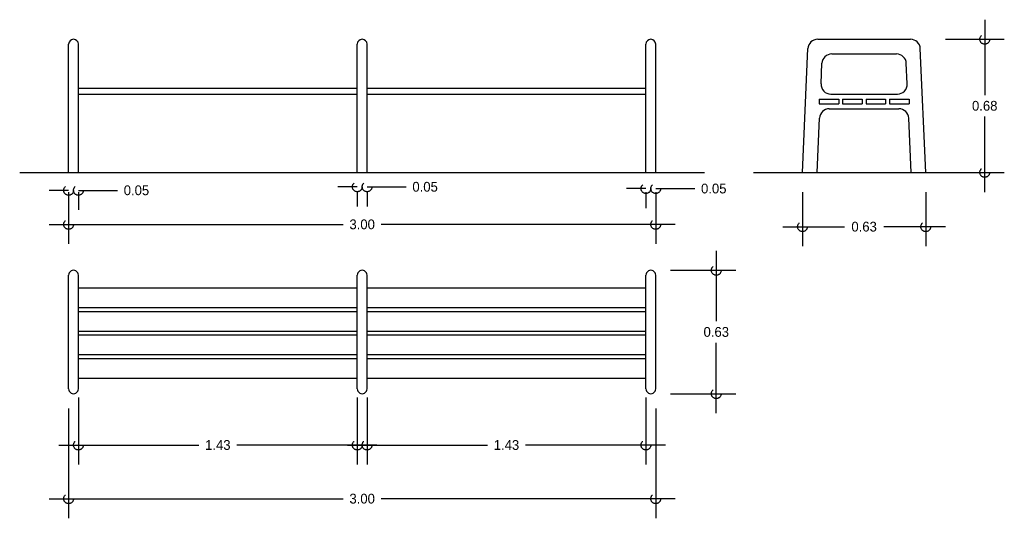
# Model space of a CAD drawing. Header units: centimetres. Extents: x 2 to 7.03, y 0.23 to 2.78.
import ezdxf

# ---------------------------------------------------------------- set-up
doc = ezdxf.new("R2010")
doc.units = ezdxf.units.CM
doc.header["$LTSCALE"] = 0.005
doc.header["$MEASUREMENT"] = 0
doc.linetypes.add('ACAD_ISO04W100', pattern=[30, 24, -3, 0, -3])
doc.layers.add('EJES', color=7, linetype='ACAD_ISO04W100')
doc.dimstyles.get("Standard").update_dxf_attribs({"dimtxt": 0.18, "dimasz": 0.18, "dimexe": 0.18, "dimexo": 0.0625, "dimgap": 0.09, "dimtad": 0, "dimtih": 1, "dimtoh": 1, "dimdec": 4, "dimzin": 0, "dimdsep": 46, "dimtxsty": 'Standard', "dimcen": 0.09, "dimadec": 0, "dimazin": 0, "dimtfac": 1, "dimtdec": 4, "dimtofl": 0, "dimtmove": 0, "dimatfit": 3, "dimfxl": 0, "dimtolj": 1, "dimtzin": 0, "dimarcsym": 0})

# ---------------------------------------------------------------- blocks, each defined once
blk = doc.blocks.new('_Small')
at = {"layer": 'EJES', "color": 0, "lineweight": -2}
blk.add_circle((0, 0), 0.25, dxfattribs=at)
blk = doc.blocks.new('*D10')
at = {"color": 0, "lineweight": -2, "ltscale": 0.005}
for p, q in [((2.25, 0.795), (2.25, 0.2336)), ((5.25, 0.795), (5.25, 0.2336)), ((2.15, 0.3336), (3.6533, 0.3336)), ((5.35, 0.3336), (3.8467, 0.3336))]:
    blk.add_line(p, q, dxfattribs=at)
at = {"layer": 'Defpoints', "color": 0, "ltscale": 0.005}
for p in [(2.25, 0.895), (5.25, 0.895), (5.25, 0.3336)]:
    blk.add_point(p, dxfattribs=at)
at = {"color": 0, "lineweight": -2, "ltscale": 0.005, "xscale": 0.1, "yscale": 0.1, "zscale": 0.1, "rotation": 180}
blk.add_blockref('_Small', (2.25, 0.3336), dxfattribs=at)
at = {"color": 0, "lineweight": -2, "ltscale": 0.005, "xscale": 0.1, "yscale": 0.1, "zscale": 0.1}
blk.add_blockref('_Small', (5.25, 0.3336), dxfattribs=at)
at = {"color": 0, "ltscale": 0.005, "insert": (3.75, 0.3336), "char_height": 0.05, "attachment_point": 5}
blk.add_mtext('\\A1;3.00', dxfattribs=at)
blk = doc.blocks.new('*D9')
at = {"color": 0, "lineweight": -2, "ltscale": 0.005}
for p, q in [((3.775, 0.85), (3.775, 0.5076)), ((5.2, 0.85), (5.2, 0.5076)), ((3.675, 0.6076), (4.3908, 0.6076)), ((5.3, 0.6076), (4.5842, 0.6076))]:
    blk.add_line(p, q, dxfattribs=at)
at = {"layer": 'Defpoints', "color": 0, "ltscale": 0.005}
for p in [(3.775, 0.95), (5.2, 0.95), (5.2, 0.6076)]:
    blk.add_point(p, dxfattribs=at)
at = {"color": 0, "lineweight": -2, "ltscale": 0.005, "xscale": 0.1, "yscale": 0.1, "zscale": 0.1, "rotation": 180}
blk.add_blockref('_Small', (3.775, 0.6076), dxfattribs=at)
at = {"color": 0, "lineweight": -2, "ltscale": 0.005, "xscale": 0.1, "yscale": 0.1, "zscale": 0.1}
blk.add_blockref('_Small', (5.2, 0.6076), dxfattribs=at)
at = {"color": 0, "ltscale": 0.005, "insert": (4.4875, 0.6076), "char_height": 0.05, "attachment_point": 5}
blk.add_mtext('\\A1;1.43', dxfattribs=at)
blk = doc.blocks.new('*D8')
at = {"color": 0, "lineweight": -2, "ltscale": 0.005}
for p, q in [((2.3, 0.85), (2.3, 0.5076)), ((3.725, 0.85), (3.725, 0.5076)), ((2.2, 0.6076), (2.9158, 0.6076)), ((3.825, 0.6076), (3.1092, 0.6076))]:
    blk.add_line(p, q, dxfattribs=at)
at = {"layer": 'Defpoints', "color": 0, "ltscale": 0.005}
for p in [(2.3, 0.95), (3.725, 0.95), (3.725, 0.6076)]:
    blk.add_point(p, dxfattribs=at)
at = {"color": 0, "lineweight": -2, "ltscale": 0.005, "xscale": 0.1, "yscale": 0.1, "zscale": 0.1, "rotation": 180}
blk.add_blockref('_Small', (2.3, 0.6076), dxfattribs=at)
at = {"color": 0, "lineweight": -2, "ltscale": 0.005, "xscale": 0.1, "yscale": 0.1, "zscale": 0.1}
blk.add_blockref('_Small', (3.725, 0.6076), dxfattribs=at)
at = {"color": 0, "ltscale": 0.005, "insert": (3.0125, 0.6076), "char_height": 0.05, "attachment_point": 5}
blk.add_mtext('\\A1;1.43', dxfattribs=at)
blk = doc.blocks.new('*D7')
at = {"color": 0, "lineweight": -2, "ltscale": 0.005}
for p, q in [((5.5595, 1.6), (5.5595, 1.24)), ((5.325, 1.5), (5.6595, 1.5)), ((5.5595, 0.77), (5.5595, 1.13)), ((5.325, 0.87), (5.6595, 0.87))]:
    blk.add_line(p, q, dxfattribs=at)
at = {"layer": 'Defpoints', "color": 0, "ltscale": 0.005}
for p in [(5.225, 1.5), (5.225, 0.87), (5.5595, 0.87)]:
    blk.add_point(p, dxfattribs=at)
at = {"color": 0, "lineweight": -2, "ltscale": 0.005, "xscale": 0.1, "yscale": 0.1, "zscale": 0.1}
for p, rotation in [((5.5595, 1.5), 90), ((5.5595, 0.87), 270)]:
    blk.add_blockref('_Small', p, dxfattribs=dict(at, rotation=rotation))
at = {"color": 0, "ltscale": 0.005, "insert": (5.5595, 1.185), "char_height": 0.05, "attachment_point": 5}
blk.add_mtext('\\A1;0.63', dxfattribs=at)
blk = doc.blocks.new('*D6')
at = {"color": 0, "lineweight": -2, "ltscale": 0.005}
for p, q in [((6.9313, 2.78), (6.9313, 2.395)), ((6.73, 2.68), (7.0313, 2.68)), ((6.9313, 1.9), (6.9313, 2.285)), ((6.73, 2), (7.0313, 2))]:
    blk.add_line(p, q, dxfattribs=at)
at = {"layer": 'Defpoints', "color": 0, "ltscale": 0.005}
for p in [(6.63, 2.68), (6.9313, 2.68), (6.63, 2)]:
    blk.add_point(p, dxfattribs=at)
at = {"color": 0, "lineweight": -2, "ltscale": 0.005, "xscale": 0.1, "yscale": 0.1, "zscale": 0.1}
for p, rotation in [((6.9313, 2.68), 90), ((6.9313, 2), 270)]:
    blk.add_blockref('_Small', p, dxfattribs=dict(at, rotation=rotation))
at = {"color": 0, "ltscale": 0.005, "insert": (6.9313, 2.34), "char_height": 0.05, "attachment_point": 5}
blk.add_mtext('\\A1;0.68', dxfattribs=at)
blk = doc.blocks.new('*D5')
at = {"color": 0, "lineweight": -2, "ltscale": 0.005}
for p, q in [((6, 1.9), (6, 1.6228)), ((6.63, 1.9), (6.63, 1.6228)), ((5.9, 1.7228), (6.2142, 1.7228)), ((6.73, 1.7228), (6.4158, 1.7228))]:
    blk.add_line(p, q, dxfattribs=at)
at = {"layer": 'Defpoints', "color": 0, "ltscale": 0.005}
for p in [(6, 2), (6.63, 2), (6.63, 1.7228)]:
    blk.add_point(p, dxfattribs=at)
at = {"color": 0, "lineweight": -2, "ltscale": 0.005, "xscale": 0.1, "yscale": 0.1, "zscale": 0.1, "rotation": 180}
blk.add_blockref('_Small', (6, 1.7228), dxfattribs=at)
at = {"color": 0, "lineweight": -2, "ltscale": 0.005, "xscale": 0.1, "yscale": 0.1, "zscale": 0.1}
blk.add_blockref('_Small', (6.63, 1.7228), dxfattribs=at)
at = {"color": 0, "ltscale": 0.005, "insert": (6.315, 1.7228), "char_height": 0.05, "attachment_point": 5}
blk.add_mtext('\\A1;0.63', dxfattribs=at)
blk = doc.blocks.new('*D4')
at = {"color": 0, "lineweight": -2, "ltscale": 0.005}
for p, q in [((2.25, 1.9), (2.25, 1.6345)), ((5.25, 1.9), (5.25, 1.6345)), ((2.15, 1.7345), (3.6533, 1.7345)), ((5.35, 1.7345), (3.8467, 1.7345))]:
    blk.add_line(p, q, dxfattribs=at)
at = {"layer": 'Defpoints', "color": 0, "ltscale": 0.005}
for p in [(2.25, 2), (5.25, 2), (5.25, 1.7345)]:
    blk.add_point(p, dxfattribs=at)
at = {"color": 0, "lineweight": -2, "ltscale": 0.005, "xscale": 0.1, "yscale": 0.1, "zscale": 0.1, "rotation": 180}
blk.add_blockref('_Small', (2.25, 1.7345), dxfattribs=at)
at = {"color": 0, "lineweight": -2, "ltscale": 0.005, "xscale": 0.1, "yscale": 0.1, "zscale": 0.1}
blk.add_blockref('_Small', (5.25, 1.7345), dxfattribs=at)
at = {"color": 0, "ltscale": 0.005, "insert": (3.75, 1.7345), "char_height": 0.05, "attachment_point": 5}
blk.add_mtext('\\A1;3.00', dxfattribs=at)
blk = doc.blocks.new('*D3')
at = {"color": 0, "lineweight": -2, "ltscale": 0.005}
for p, q in [((5.2, 1.9175), (5.1, 1.9175)), ((5.25, 1.9175), (5.45, 1.9175)), ((5.2, 1.9), (5.2, 1.8175)), ((5.25, 1.9), (5.25, 1.8175))]:
    blk.add_line(p, q, dxfattribs=at)
at = {"layer": 'Defpoints', "color": 0, "ltscale": 0.005}
for p in [(5.2, 2), (5.25, 2), (5.25, 1.9175)]:
    blk.add_point(p, dxfattribs=at)
at = {"color": 0, "lineweight": -2, "ltscale": 0.005, "xscale": 0.1, "yscale": 0.1, "zscale": 0.1}
blk.add_blockref('_Small', (5.2, 1.9175), dxfattribs=at)
at = {"color": 0, "lineweight": -2, "ltscale": 0.005, "xscale": 0.1, "yscale": 0.1, "zscale": 0.1, "rotation": 180}
blk.add_blockref('_Small', (5.25, 1.9175), dxfattribs=at)
at = {"color": 0, "ltscale": 0.005, "insert": (5.5467, 1.9175), "char_height": 0.05, "attachment_point": 5}
blk.add_mtext('\\A1;0.05', dxfattribs=at)
blk = doc.blocks.new('*D2')
at = {"color": 0, "lineweight": -2, "ltscale": 0.005}
for p, q in [((3.725, 1.9264), (3.625, 1.9264)), ((3.775, 1.9264), (3.975, 1.9264)), ((3.725, 1.9), (3.725, 1.8264)), ((3.775, 1.9), (3.775, 1.8264))]:
    blk.add_line(p, q, dxfattribs=at)
at = {"layer": 'Defpoints', "color": 0, "ltscale": 0.005}
for p in [(3.725, 2), (3.775, 2), (3.775, 1.9264)]:
    blk.add_point(p, dxfattribs=at)
at = {"color": 0, "lineweight": -2, "ltscale": 0.005, "xscale": 0.1, "yscale": 0.1, "zscale": 0.1}
blk.add_blockref('_Small', (3.725, 1.9264), dxfattribs=at)
at = {"color": 0, "lineweight": -2, "ltscale": 0.005, "xscale": 0.1, "yscale": 0.1, "zscale": 0.1, "rotation": 180}
blk.add_blockref('_Small', (3.775, 1.9264), dxfattribs=at)
at = {"color": 0, "ltscale": 0.005, "insert": (4.0717, 1.9264), "char_height": 0.05, "attachment_point": 5}
blk.add_mtext('\\A1;0.05', dxfattribs=at)
blk = doc.blocks.new('*D1')
at = {"color": 0, "lineweight": -2, "ltscale": 0.005}
for p, q in [((2.25, 1.9085), (2.15, 1.9085)), ((2.25, 1.9), (2.25, 1.8085)), ((2.3, 1.9085), (2.5, 1.9085)), ((2.3, 1.9), (2.3, 1.8085))]:
    blk.add_line(p, q, dxfattribs=at)
at = {"layer": 'Defpoints', "color": 0, "ltscale": 0.005}
for p in [(2.25, 2), (2.3, 2), (2.3, 1.9085)]:
    blk.add_point(p, dxfattribs=at)
at = {"color": 0, "lineweight": -2, "ltscale": 0.005, "xscale": 0.1, "yscale": 0.1, "zscale": 0.1}
blk.add_blockref('_Small', (2.25, 1.9085), dxfattribs=at)
at = {"color": 0, "lineweight": -2, "ltscale": 0.005, "xscale": 0.1, "yscale": 0.1, "zscale": 0.1, "rotation": 180}
blk.add_blockref('_Small', (2.3, 1.9085), dxfattribs=at)
at = {"color": 0, "ltscale": 0.005, "insert": (2.5967, 1.9085), "char_height": 0.05, "attachment_point": 5}
blk.add_mtext('\\A1;0.05', dxfattribs=at)

msp = doc.modelspace()

# ---------------------------------------------------------------- linework, layer by layer
at = {"ltscale": 0.005}
for p, q in [((6.0778, 2.68), (6.5522, 2.68)), ((2.25, 2), (2.25, 2.655)), ((2.3, 2), (2.3, 2.655)), ((3.725, 2), (3.725, 2.655)), ((3.775, 2), (3.775, 2.655)), ((5.2, 2), (5.2, 2.655)), ((5.25, 2), (5.25, 2.655)), ((6, 2), (6.0279, 2.6322)), ((6.63, 2), (6.6021, 2.6322)), ((6.1495, 2.605), (6.4805, 2.605)), ((6.095, 2.4522), (6.0996, 2.5572)), ((6.535, 2.4522), (6.5304, 2.5572)), ((2.3, 2.43), (3.725, 2.43)), ((3.775, 2.43), (5.2, 2.43)), ((2.3, 2.4), (3.725, 2.4)), ((3.775, 2.4), (5.2, 2.4)), ((6.085, 2.375), (6.085, 2.35)), ((6.085, 2.375), (6.185, 2.375)), ((6.1449, 2.4), (6.4851, 2.4)), ((6.185, 2.375), (6.185, 2.35)), ((6.205, 2.375), (6.305, 2.375)), ((6.205, 2.375), (6.205, 2.35)), ((6.305, 2.375), (6.305, 2.35)), ((6.325, 2.375), (6.425, 2.375)), ((6.325, 2.375), (6.325, 2.35)), ((6.425, 2.375), (6.425, 2.35)), ((6.445, 2.375), (6.545, 2.375)), ((6.445, 2.375), (6.445, 2.35)), ((6.545, 2.375), (6.545, 2.35)), ((6.085, 2.35), (6.185, 2.35)), ((6.1372, 2.325), (6.4928, 2.325)), ((6.205, 2.35), (6.305, 2.35)), ((6.325, 2.35), (6.425, 2.35)), ((6.445, 2.35), (6.545, 2.35)), ((6.075, 2), (6.0872, 2.2772)), ((6.555, 2), (6.5428, 2.2772)), ((2, 2), (5.5, 2)), ((5.75, 2), (6.88, 2)), ((2.25, 0.895), (2.25, 1.4751)), ((2.3, 0.895), (2.3, 1.4751)), ((3.725, 0.895), (3.725, 1.4751)), ((3.725, 0.895), (3.725, 1.4751)), ((3.775, 0.895), (3.775, 1.4751)), ((5.2, 0.895), (5.2, 1.4751)), ((5.2, 0.895), (5.2, 1.4751)), ((5.25, 0.895), (5.25, 1.4751)), ((2.3, 1.41), (3.725, 1.41)), ((3.775, 1.41), (5.2, 1.41)), ((2.3, 1.31), (3.725, 1.31)), ((3.775, 1.31), (5.2, 1.31)), ((2.3, 1.29), (3.725, 1.29)), ((3.775, 1.29), (5.2, 1.29)), ((2.3, 1.19), (3.725, 1.19)), ((2.3, 1.17), (3.725, 1.17)), ((3.775, 1.19), (5.2, 1.19)), ((3.775, 1.17), (5.2, 1.17)), ((2.3, 1.07), (3.725, 1.07)), ((3.775, 1.07), (5.2, 1.07)), ((2.3, 1.05), (3.725, 1.05)), ((3.775, 1.05), (5.2, 1.05)), ((2.3, 0.95), (3.725, 0.95)), ((3.775, 0.95), (5.2, 0.95))]:
    msp.add_line(p, q, dxfattribs=at)
for centre, radius, start, end in [((2.275, 2.655), 0.025, 360, 180), ((3.75, 2.655), 0.025, 360, 180), ((5.225, 2.655), 0.025, 360, 180), ((6.0778, 2.63), 0.05, 90, 177.4739), ((6.5522, 2.63), 0.05, 2.5261, 90), ((6.1495, 2.555), 0.05, 90, 177.4739), ((6.4805, 2.555), 0.05, 2.5261, 90), ((6.1449, 2.45), 0.05, 177.4739, 270), ((6.4851, 2.45), 0.05, 270, 2.5261), ((6.1372, 2.275), 0.05, 90, 177.4739), ((6.4928, 2.275), 0.05, 2.5261, 90), ((2.275, 1.475), 0.025, 359.9328, 180.0672), ((3.75, 1.475), 0.025, 359.9328, 180.0672), ((5.225, 1.475), 0.025, 359.9328, 180.0672), ((2.275, 0.895), 0.025, 179.995, 0.005), ((3.75, 0.895), 0.025, 179.995, 0.005), ((5.225, 0.895), 0.025, 179.995, 0.005)]:
    msp.add_arc(centre, radius, start, end, dxfattribs=at)

# ---------------------------------------------------------------- dimensions: what is measured, and where the dimension line sits
for base, p1, p2, picture, middle in [((6.9313, 2.68), (6.63, 2), (6.63, 2.68), '*D6', (6.9313, 2.34)), ((5.5595, 0.87), (5.225, 1.5), (5.225, 0.87), '*D7', (5.5595, 1.185))]:
    dim = msp.add_linear_dim(base=base, p1=p1, p2=p2, angle=90, dimstyle='Standard', override={"dimtxt": 0.05, "dimasz": 0.1, "dimexe": 0.1, "dimexo": 0.1, "dimgap": 0.03, "dimdec": 2, "dimblk": 'Small', "dimdle": 0.1, "dimtdec": 2}, dxfattribs=at)
    dim.commit()
    dim.dimension.update_dxf_attribs({"geometry": picture, "text_midpoint": middle})
for base, p1, p2, picture, middle in [((5.25, 1.7345), (2.25, 2), (5.25, 2), '*D4', (3.75, 1.7345)), ((2.3, 1.9085), (2.25, 2), (2.3, 2), '*D1', (2.5967, 1.9085)), ((3.775, 1.9264), (3.725, 2), (3.775, 2), '*D2', (4.0717, 1.9264)), ((5.25, 1.9175), (5.2, 2), (5.25, 2), '*D3', (5.5467, 1.9175)), ((6.63, 1.7228), (6, 2), (6.63, 2), '*D5', (6.315, 1.7228)), ((3.725, 0.607605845), (2.3, 0.9499978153), (3.725, 0.9499978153), '*D8', (3.0125, 0.607605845)), ((5.2, 0.607605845), (3.775, 0.9499978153), (5.2, 0.9499978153), '*D9', (4.4875, 0.607605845)), ((5.25, 0.3336), (2.25, 0.895), (5.25, 0.895), '*D10', (3.75, 0.3336))]:
    dim = msp.add_linear_dim(base=base, p1=p1, p2=p2, dimstyle='Standard', override={"dimtxt": 0.05, "dimasz": 0.1, "dimexe": 0.1, "dimexo": 0.1, "dimgap": 0.03, "dimdec": 2, "dimblk": 'Small', "dimdle": 0.1, "dimtdec": 2}, dxfattribs=at)
    dim.commit()
    dim.dimension.update_dxf_attribs({"geometry": picture, "text_midpoint": middle})

doc.saveas('drawing.dxf')
